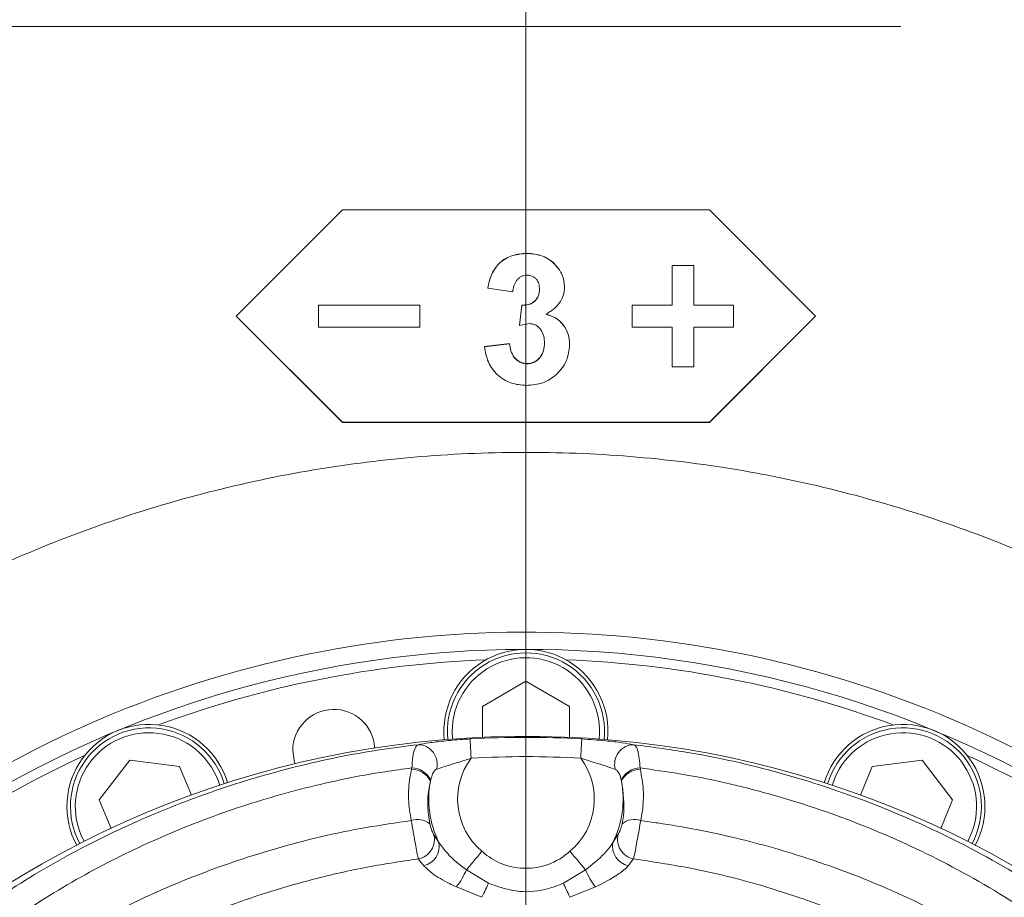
# Model space of a CAD drawing. Header units: millimetres. Extents: x 0 to 8410, y 0 to 5940.
# Tile 188 of 256: x 5242 to 5344, y 3058 to 3149. Entities that reach past the tile are written whole.
import ezdxf

# ---------------------------------------------------------------- set-up
doc = ezdxf.new("R2010")
doc.units = ezdxf.units.MM
doc.header["$LTSCALE"] = 10
doc.linetypes.add('CENTERX2', pattern=[20.32, 12.7, -2.54, 2.54, -2.54])
doc.styles.add('SLDTEXTSTYLE0', font='TXT', dxfattribs={"width": 0.605})
doc.dimstyles.new('SLDDIMSTYLE0', dxfattribs={"dimtxt": 50, "dimasz": 50, "dimexe": 0, "dimexo": 0.0625, "dimgap": 12.5, "dimtad": 1, "dimtoh": 1, "dimdec": 1, "dimrnd": 1e-09, "dimzin": 12, "dimdsep": 46, "dimtxsty": 'SLDTEXTSTYLE0', "dimsah": 1, "dimcen": 0.09, "dimadec": 0, "dimazin": 0, "dimtfac": 1, "dimtofl": 0, "dimtmove": 0, "dimatfit": 3, "dimfxl": 1, "dimfrac": 2, "dimtolj": 1, "dimtzin": 12, "dimarcsym": 0})

# ---------------------------------------------------------------- blocks, each defined once
blk = doc.blocks.new('*D29')
at = {"color": 7, "linetype": 'Continuous', "lineweight": 0}
for p, q in [((5333.45, 3148.04), (4568.99, 3148.04)), ((4583.99, 2973.04), (4583.99, 3148.04)), ((5294.64, 2973.04), (4568.99, 2973.04))]:
    blk.add_line(p, q, dxfattribs=at)
for points in [[(4583.99, 3148.04), (4576.49, 3098.04), (4591.49, 3098.04)], [(4583.99, 2973.04), (4591.49, 3023.04), (4576.49, 3023.04)]]:
    blk.add_solid(points, dxfattribs=at)
at = {"color": 7, "linetype": 'Continuous', "lineweight": 0, "insert": (4519.54, 3003.26), "char_height": 50, "attachment_point": 1, "rotation": 90, "style": 'SLDTEXTSTYLE0'}
blk.add_mtext('175', dxfattribs=at)
blk = doc.blocks.new('*D30')
at = {"color": 7, "linetype": 'Continuous', "lineweight": 0}
for p, q in [((5294.64, 2973.04), (5294.64, 3462.48)), ((6525.14, 3148.04), (6525.14, 3462.48)), ((5294.64, 3447.48), (6525.14, 3447.48))]:
    blk.add_line(p, q, dxfattribs=at)
for points in [[(5294.64, 3447.48), (5344.64, 3439.98), (5344.64, 3454.98)], [(6525.14, 3447.48), (6475.14, 3454.98), (6475.14, 3439.98)]]:
    blk.add_solid(points, dxfattribs=at)
at = {"color": 7, "linetype": 'Continuous', "lineweight": 0, "insert": (5804.86, 3511.93), "char_height": 50, "attachment_point": 1, "style": 'SLDTEXTSTYLE0'}
blk.add_mtext('1230,5', dxfattribs=at)
blk = doc.blocks.new('*D35')
at = {"color": 7, "linetype": 'Continuous', "lineweight": 0}
for p, q in [((5294.64, 3305.04), (4468.99, 3305.04)), ((4483.99, 3305.04), (4483.99, 1383.04)), ((4955.74, 1383.04), (4468.99, 1383.04))]:
    blk.add_line(p, q, dxfattribs=at)
for points in [[(4483.99, 3305.04), (4476.49, 3255.04), (4491.49, 3255.04)], [(4483.99, 1383.04), (4491.49, 1433.04), (4476.49, 1433.04)]]:
    blk.add_solid(points, dxfattribs=at)
at = {"color": 7, "linetype": 'Continuous', "lineweight": 0, "insert": (4419.54, 2267.66), "char_height": 50, "attachment_point": 1, "rotation": 90, "style": 'SLDTEXTSTYLE0'}
blk.add_mtext('1922', dxfattribs=at)

msp = doc.modelspace()

# ---------------------------------------------------------------- linework, layer by layer
at = {"color": 7, "linetype": 'CENTERX2', "lineweight": 0}
msp.add_line((5731.687737, 3148.044765), (5333.445685, 3148.044765), dxfattribs=at)
at = {"color": 7, "linetype": 'Continuous', "lineweight": 0}
for p, q in [((5275.640963, 3129.044816), (5264.640955, 3118.045017)), ((5313.640965, 3129.044816), (5275.640963, 3129.044816)), ((5324.640958, 3118.045017), (5313.640965, 3129.044816)), ((5294.735907, 3124.544904), (5294.735907, 3124.556706)), ((5297.716079, 3123.330638), (5297.716079, 3123.343036)), ((5309.765963, 3123.307273), (5309.765963, 3123.294875)), ((5312.015964, 3123.307273), (5309.765963, 3123.307273)), ((5312.015964, 3123.294875), (5309.765963, 3123.294875)), ((5309.765963, 3119.169995), (5309.765963, 3123.294875)), ((5312.015964, 3123.307273), (5312.015964, 3123.294875)), ((5312.015964, 3119.169995), (5312.015964, 3123.294875)), ((5290.679423, 3120.953605), (5290.679423, 3120.967195)), ((5293.275578, 3120.564267), (5290.679423, 3120.953605)), ((5298.640964, 3121.083424), (5298.640964, 3121.096894)), ((5273.140965, 3119.18442), (5273.140965, 3119.169995)), ((5283.640964, 3119.18442), (5273.140965, 3119.18442)), ((5283.640964, 3119.169995), (5273.140965, 3119.169995)), ((5273.140965, 3116.920039), (5273.140965, 3119.169995)), ((5283.640964, 3119.18442), (5283.640964, 3119.169995)), ((5283.640964, 3116.920039), (5283.640964, 3119.169995)), ((5293.967886, 3117.09933), (5294.211266, 3119.194076)), ((5293.967886, 3117.083833), (5294.211266, 3119.179651)), ((5294.211266, 3119.179651), (5294.211266, 3119.194076)), ((5309.765963, 3119.18442), (5305.640964, 3119.18442)), ((5305.640964, 3119.18442), (5305.640964, 3119.169995)), ((5305.640964, 3116.920039), (5305.640964, 3119.169995)), ((5309.765963, 3119.169995), (5305.640964, 3119.169995)), ((5316.140963, 3119.18442), (5312.015964, 3119.18442)), ((5316.140963, 3119.169995), (5312.015964, 3119.169995)), ((5316.140963, 3119.18442), (5316.140963, 3119.169995)), ((5316.140963, 3116.920039), (5316.140963, 3119.169995)), ((5264.640955, 3118.060038), (5275.640963, 3107.065961)), ((5264.640955, 3118.045017), (5275.640963, 3107.045457)), ((5294.998227, 3117.275879), (5293.967886, 3117.083833)), ((5313.640965, 3107.065961), (5324.640958, 3118.060038)), ((5313.640965, 3107.045457), (5324.640958, 3118.045017)), ((5273.140965, 3116.920039), (5283.640964, 3116.920039)), ((5293.967886, 3117.083833), (5293.967886, 3117.09933)), ((5305.640964, 3116.920039), (5309.765963, 3116.920039)), ((5309.765963, 3112.795279), (5309.765963, 3116.920039)), ((5312.015964, 3116.920039), (5316.140963, 3116.920039)), ((5312.015964, 3112.795279), (5312.015964, 3116.920039)), ((5290.333269, 3114.896462), (5292.929424, 3115.215346)), ((5290.333269, 3114.879891), (5292.929424, 3115.199015)), ((5292.929424, 3115.199015), (5292.929424, 3115.215346)), ((5299.160195, 3115.090773), (5299.160195, 3115.107343)), ((5290.333269, 3114.879891), (5290.333269, 3114.896462)), ((5294.754846, 3113.122151), (5294.754846, 3113.139555)), ((5309.765963, 3112.795279), (5312.015964, 3112.795279)), ((5275.640963, 3107.065961), (5275.640963, 3107.045457)), ((5275.640963, 3107.065961), (5313.640965, 3107.065961)), ((5275.640963, 3107.045457), (5313.640965, 3107.045457)), ((5313.640965, 3107.065961), (5313.640965, 3107.045457)), ((5290.140955, 3077.642843), (5294.640956, 3080.240891)), ((5294.640956, 3080.240891), (5299.140958, 3077.642843)), ((5290.140955, 3074.444935), (5290.140955, 3077.642843)), ((5299.140958, 3077.642843), (5299.140958, 3074.444935)), ((5250.455556, 3067.958758), (5253.618775, 3072.081134)), ((5253.618775, 3072.081134), (5258.770464, 3071.402833)), ((5258.770464, 3071.402833), (5259.994237, 3068.44835)), ((5329.287676, 3068.44835), (5330.511449, 3071.402833)), ((5330.511449, 3071.402833), (5335.663153, 3072.081134)), ((5335.663153, 3072.081134), (5338.826371, 3067.958758)), ((5251.679329, 3065.004274), (5250.455556, 3067.958758)), ((5338.826371, 3067.958758), (5337.602599, 3065.004274))]:
    msp.add_line(p, q, dxfattribs=at)
at = {"color": 8, "linetype": 'Continuous', "lineweight": 0}
for p, q in [((5287.005959, 3075.044796), (5287.046371, 3074.26028)), ((5282.793386, 3071.130321), (5282.826928, 3071.270749)), ((5306.454999, 3071.270749), (5306.488527, 3071.130321)), ((5326.620845, 3070.202276), (5326.357959, 3069.461987)), ((5284.777744, 3070.029423), (5284.751175, 3069.912479)), ((5304.530753, 3069.912479), (5304.504169, 3070.029423)), ((5248.553423, 3064.358637), (5248.890994, 3063.649342)), ((5285.082219, 3064.405009), (5285.629211, 3063.563153)), ((5303.652702, 3063.563153), (5304.199709, 3064.405009)), ((5284.058956, 3061.143562), (5283.487974, 3061.854407)), ((5305.793954, 3061.854407), (5305.222956, 3061.143562)), ((5288.47116, 3060.722992), (5290.766505, 3059.319422)), ((5298.515407, 3059.319422), (5300.810752, 3060.722992)), ((5290.085418, 3057.871625), (5287.447957, 3058.940217)), ((5301.83397, 3058.940217), (5299.196495, 3057.871625))]:
    msp.add_line(p, q, dxfattribs=at)
at = {"color": 8, "linetype": 'Continuous', "lineweight": 0, "flags": 128}
for points in [[(5288.9688, 3072.275207), (5288.947267, 3072.651908), (5288.92651, 3073.015139), (5288.907258, 3073.351786), (5288.890226, 3073.64969), (5288.876025, 3073.898241), (5288.865147, 3074.088499), (5288.857995, 3074.213669), (5288.854821, 3074.26922)], [(5300.313128, 3072.275207), (5300.33466, 3072.651908), (5300.355418, 3073.015139), (5300.374655, 3073.351786), (5300.391687, 3073.64969), (5300.405903, 3073.898241), (5300.416781, 3074.088499), (5300.423933, 3074.213669), (5300.427107, 3074.26922)], [(5288.47116, 3060.722992), (5288.614644, 3060.893223), (5288.780285, 3061.089799), (5288.965611, 3061.30974), (5289.167805, 3061.549708), (5289.383797, 3061.806008), (5289.610339, 3062.074825), (5289.844004, 3062.352225), (5290.081261, 3062.633679)], [(5300.810752, 3060.722992), (5300.667284, 3060.893223), (5300.501628, 3061.089799), (5300.316302, 3061.30974), (5300.114123, 3061.549708), (5299.898116, 3061.806008), (5299.671573, 3062.074825), (5299.437908, 3062.352225), (5299.200652, 3062.633679)], [(5290.085418, 3057.871625), (5290.183885, 3058.080957), (5290.281026, 3058.287427), (5290.375544, 3058.488414), (5290.466158, 3058.680937), (5290.551675, 3058.862731), (5290.630935, 3059.031293), (5290.702863, 3059.184119), (5290.766505, 3059.319422)], [(5299.196495, 3057.871625), (5299.098028, 3058.080957), (5299.000887, 3058.287427), (5298.906384, 3058.488414), (5298.815755, 3058.680937), (5298.730252, 3058.862731), (5298.650993, 3059.031293), (5298.57905, 3059.184119), (5298.515407, 3059.319422)]]:
    msp.add_lwpolyline(points, dxfattribs=at)
at = {"color": 7, "linetype": 'Continuous', "lineweight": 0, "flags": 128}
msp.add_lwpolyline([(5270.491747, 3073.084876), (5270.68056, 3071.832106), (5270.727975, 3071.687624)], dxfattribs=at)
at = {"color": 7, "linetype": 'Continuous', "lineweight": 0}
for centre, radius, start, end in [((5294.640959, 2973.044765), 112.290369, 58.48954042, 155.42868454), ((5294.640959, 2973.044765), 110.5, 6.94553026, 201.26976644), ((5294.640959, 3075.044765), 8.5, 354.24090377, 185.75909623), ((5294.640959, 2973.044765), 109.5, 92.16870961, 110.33129039), ((5294.640959, 3075.044765), 8.135, 354.1923217, 185.8076783), ((5294.640959, 2973.044765), 109.5, 69.66870961, 87.83129039), ((5274.741746, 3073.084863), 4.25, 3.30675904, 180), ((5255.607249, 3067.280477), 8.5, 16.74090377, 208.25909623), ((5255.607249, 3067.280477), 8.135, 16.6923217, 208.3076783), ((5333.674669, 3067.280477), 8.5, 331.74090377, 163.25909623), ((5333.674669, 3067.280477), 8.135, 331.6923217, 163.3076783), ((5294.640959, 2973.044765), 101.5, 3.26848477, 177.98507557), ((5294.640959, 2973.044765), 109.5, 114.66870961, 132.83129039), ((5294.640959, 2973.044765), 109.5, 47.16870961, 65.33129039)]:
    msp.add_arc(centre, radius, start, end, dxfattribs=at)
at = {"color": 8, "linetype": 'Continuous', "lineweight": 0}
for centre, radius, start, end in [((5294.640959, 3075.044765), 7.635, 354.10222863, 180), ((5255.607249, 3067.280477), 7.635, 16.60222863, 202.5), ((5294.640959, 2973.044765), 101.389699, 86.72844739, 93.27155261), ((5333.674669, 3067.280477), 7.635, 331.60222863, 157.5), ((5283.426788, 3071.643525), 2.031544, 345.2389078, 88.4923106), ((5305.855133, 3071.643519), 2.03155, 91.50791541, 194.76086619), ((5294.640959, 3068.044765), 7.076029, 143.28339176, 229.88031535), ((5294.640959, 2973.044765), 99.39244, 86.72844739, 93.27155261), ((5294.640959, 3068.044765), 7.076029, 310.11968465, 36.71660824), ((5282.740294, 3068.981026), 2.291362, 27.22869406, 87.83316923), ((5306.541643, 3068.980987), 2.291401, 92.16701612, 152.77072415), ((5282.75689, 3068.88907), 2.241548, 27.16557488, 89.06709436), ((5306.525009, 3068.889116), 2.241502, 90.93257849, 152.83514345), ((5294.640959, 3068.044765), 10.064613, 169.30525115, 206.44151693), ((5294.640959, 3068.044765), 10.064613, 333.55848307, 10.69474885), ((5283.438338, 3063.964062), 1.967076, 50.57284889, 110.23181847), ((5305.843577, 3063.964048), 1.967088, 69.76838164, 129.42695099), ((5283.129627, 3063.851931), 2.029412, 280.17042666, 15.81495569), ((5306.152273, 3063.851913), 2.02939, 164.1843516, 259.83026606), ((5283.608916, 3063.154951), 2.061121, 282.61198884, 11.42286751), ((5305.672997, 3063.154951), 2.061121, 168.57713249, 257.38801116), ((5280.52125, 3064.100736), 8.637721, 323.31323906, 336.98041563), ((5308.761759, 3064.101423), 8.638999, 203.02093525, 216.68613054)]:
    msp.add_arc(centre, radius, start, end, dxfattribs=at)
at = {"color": 7, "linetype": 'Continuous', "lineweight": 0}
for points, knots in [([(5290.679423, 3120.967195), (5290.794461, 3121.45311), (5290.967177, 3122.182651), (5291.447368, 3123.064229), (5292.116911, 3123.806396), (5293.242226, 3124.43506), (5294.237798, 3124.516139), (5294.735907, 3124.556706)], [0, 0, 0, 0, 0.2501757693, 0.375608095, 0.5008231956, 0.7502500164, 1, 1, 1, 1]), ([(5290.679423, 3120.953605), (5290.794458, 3121.439755), (5290.967167, 3122.169639), (5291.44736, 3123.051688), (5292.116795, 3123.794285), (5293.242145, 3124.423316), (5294.237791, 3124.504359), (5294.735907, 3124.544904)], [0, 0, 0, 0, 0.25023034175, 0.37568481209, 0.50091432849, 0.75031031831, 1, 1, 1, 1]), ([(5294.735907, 3124.556706), (5295.290729, 3124.510017), (5296.12387, 3124.439909), (5297.115629, 3123.915627), (5297.515902, 3123.533925), (5297.716079, 3123.343036)], [0, 0, 0, 0, 0.4991342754, 0.7495167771, 1, 1, 1, 1]), ([(5294.735907, 3124.544904), (5295.290732, 3124.498178), (5296.123891, 3124.428012), (5297.115713, 3123.903584), (5297.515916, 3123.521659), (5297.716079, 3123.330638)], [0, 0, 0, 0, 0.49909350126, 0.74946934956, 1, 1, 1, 1]), ([(5297.716079, 3123.343036), (5297.980969, 3123.01383), (5298.510239, 3122.356053), (5298.597417, 3121.516344), (5298.640964, 3121.096894)], [0, 0, 0, 0, 0.50048147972, 1, 1, 1, 1]), ([(5297.716079, 3123.330638), (5297.980969, 3123.001267), (5298.51028, 3122.343109), (5298.597429, 3121.50307), (5298.640964, 3121.083424)], [0, 0, 0, 0, 0.5004435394, 1, 1, 1, 1]), ([(5294.757543, 3122.294948), (5294.652328, 3122.289051), (5294.442024, 3122.277264), (5294.148221, 3122.161054), (5293.886838, 3121.983112), (5293.601509, 3121.672829), (5293.366259, 3121.187758), (5293.305842, 3120.772354), (5293.275578, 3120.564267)], [0, 0, 0, 0, 0.1251569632, 0.2501646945, 0.3714170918, 0.5002738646, 0.7496749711, 1, 1, 1, 1]), ([(5296.04481, 3120.85633), (5296.034355, 3121.038591), (5296.018612, 3121.313055), (5295.880375, 3121.651688), (5295.727545, 3121.87867), (5295.530011, 3122.066036), (5295.215517, 3122.256409), (5294.940575, 3122.279546), (5294.757543, 3122.294948)], [0, 0, 0, 0, 0.2500637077, 0.3765673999, 0.5004646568, 0.625624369, 0.7507744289, 1, 1, 1, 1]), ([(5294.211266, 3119.194076), (5294.448596, 3119.200793), (5294.804857, 3119.210878), (5295.250679, 3119.378683), (5295.544549, 3119.58245), (5295.773634, 3119.854925), (5296.001086, 3120.27447), (5296.02733, 3120.631876), (5296.04481, 3120.86992)], [0, 0, 0, 0, 0.2499177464, 0.375157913, 0.5002444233, 0.6253428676, 0.7504663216, 1, 1, 1, 1]), ([(5294.211266, 3119.179651), (5294.448595, 3119.186421), (5294.804854, 3119.196584), (5295.250676, 3119.364378), (5295.544586, 3119.568151), (5295.77367, 3119.840771), (5296.001066, 3120.260589), (5296.027322, 3120.618174), (5296.04481, 3120.85633)], [0, 0, 0, 0, 0.249863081, 0.375073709, 0.5001307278, 0.625231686, 0.7504003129, 1, 1, 1, 1]), ([(5298.640964, 3121.083424), (5298.615457, 3120.780994), (5298.564443, 3120.176149), (5298.123684, 3119.359223), (5297.581281, 3118.82789), (5297.092399, 3118.472573), (5296.83031, 3118.322009), (5296.699254, 3118.246719)], [0, 0, 0, 0, 0.2496659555, 0.4993205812, 0.7493562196, 0.8746665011, 1, 1, 1, 1]), ([(5296.699254, 3118.261621), (5297.048114, 3118.153924), (5297.745436, 3117.938652), (5298.556551, 3117.175238), (5299.080853, 3116.197642), (5299.133736, 3115.470934), (5299.160195, 3115.107343)], [0, 0, 0, 0, 0.2501100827, 0.4999354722, 0.7498047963, 1, 1, 1, 1]), ([(5296.699254, 3118.246719), (5297.048123, 3118.138945), (5297.745513, 3117.923504), (5298.55657, 3117.159699), (5299.080915, 3116.181664), (5299.133754, 3115.454605), (5299.160195, 3115.090773)], [0, 0, 0, 0, 0.2500521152, 0.4998548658, 0.7497194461, 1, 1, 1, 1]), ([(5296.564041, 3115.261123), (5296.552188, 3115.499135), (5296.52853, 3115.974178), (5296.283993, 3116.533344), (5295.97231, 3116.892611), (5295.68973, 3117.113016), (5295.354716, 3117.250708), (5295.117151, 3117.267482), (5294.998227, 3117.275879)], [0, 0, 0, 0, 0.25029219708, 0.49955070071, 0.62472466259, 0.74985236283, 0.87477630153, 1, 1, 1, 1]), ([(5292.929424, 3115.215346), (5292.969333, 3114.963843), (5293.049033, 3114.461589), (5293.340459, 3113.878087), (5293.693536, 3113.508746), (5294.013027, 3113.296832), (5294.372323, 3113.1597), (5294.627273, 3113.146273), (5294.754846, 3113.139555)], [0, 0, 0, 0, 0.2501511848, 0.499552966, 0.6268194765, 0.7497729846, 0.8747907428, 1, 1, 1, 1]), ([(5292.929424, 3115.199015), (5292.96933, 3114.947354), (5293.049015, 3114.444836), (5293.340418, 3113.860997), (5293.69353, 3113.491465), (5294.013017, 3113.279449), (5294.372293, 3113.142118), (5294.627269, 3113.128809), (5294.754846, 3113.122151)], [0, 0, 0, 0, 0.25022515, 0.499652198, 0.6269066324, 0.7498428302, 0.8748344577, 1, 1, 1, 1]), ([(5299.160195, 3115.090773), (5299.100198, 3114.517937), (5299.010045, 3113.657187), (5298.412203, 3112.669967), (5297.655756, 3111.823367), (5296.416718, 3111.01758), (5295.272992, 3110.920677), (5294.700755, 3110.872194)], [0, 0, 0, 0, 0.2495235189, 0.3749369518, 0.5004253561, 0.7500489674, 1, 1, 1, 1]), ([(5294.754846, 3113.139555), (5294.885909, 3113.146331), (5295.147951, 3113.15988), (5295.520642, 3113.297746), (5295.850929, 3113.513575), (5296.216333, 3113.889255), (5296.519385, 3114.491714), (5296.549137, 3115.015301), (5296.564041, 3115.277574)], [0, 0, 0, 0, 0.125228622, 0.2503774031, 0.375515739, 0.5007653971, 0.7499252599, 1, 1, 1, 1]), ([(5294.754846, 3113.122151), (5294.885913, 3113.128867), (5295.14798, 3113.142297), (5295.520652, 3113.280364), (5295.850936, 3113.496293), (5296.216375, 3113.872167), (5296.51938, 3114.474927), (5296.549135, 3114.998734), (5296.564041, 3115.261123)], [0, 0, 0, 0, 0.125190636, 0.2503181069, 0.3754431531, 0.5006859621, 0.7498800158, 1, 1, 1, 1]), ([(5294.700755, 3110.872194), (5294.152898, 3110.916481), (5293.330242, 3110.982981), (5292.338433, 3111.464961), (5291.473878, 3112.12878), (5290.632724, 3113.261533), (5290.433132, 3114.340199), (5290.333269, 3114.879891)], [0, 0, 0, 0, 0.24983076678, 0.37514379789, 0.50054766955, 0.75010716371, 1, 1, 1, 1]), ([(5300.427107, 3074.26922), (5301.268621, 3074.21113), (5302.75333, 3074.108638), (5304.665023, 3073.876861), (5305.427147, 3073.741088), (5305.801673, 3073.674366)], [0, 0, 0, 0, 0.39953912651, 0.70491954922, 1, 1, 1, 1]), ([(5563.076181, 3025.905654), (5562.806655, 3026.92909), (5562.292523, 3028.88134), (5561.533573, 3031.659814), (5560.817833, 3034.135278), (5560.123149, 3036.377243), (5559.457925, 3038.364056), (5558.834776, 3040.081122), (5558.300554, 3041.450272), (5557.842771, 3042.554347), (5557.402544, 3043.561967), (5556.934233, 3044.577868), (5556.388457, 3045.691373), (5555.75926, 3046.889485), (5555.043402, 3048.149151), (5554.289084, 3049.366322), (5553.546825, 3050.46528), (5552.87553, 3051.383915), (5552.257294, 3052.173248), (5551.605048, 3052.955788), (5550.806121, 3053.846399), (5549.755815, 3054.910053), (5548.471425, 3056.058604), (5547.049374, 3057.155863), (5545.523643, 3058.163797), (5544.002382, 3059.0135), (5542.415557, 3059.751588), (5540.791439, 3060.374727), (5538.955497, 3060.930748), (5536.366251, 3061.491786), (5533.129045, 3061.82243), (5529.425227, 3061.741375), (5525.892209, 3061.319423), (5522.347947, 3060.618072), (5518.594291, 3059.615285), (5514.541357, 3058.277721), (5510.123748, 3056.560799), (5505.370719, 3054.455875), (5500.38115, 3052.001889), (5495.282913, 3049.274744), (5490.198037, 3046.36361), (5485.285524, 3043.391011), (5480.71153, 3040.496528), (5476.540966, 3037.761755), (5472.468303, 3035.012342), (5468.130757, 3032.003152), (5463.246287, 3028.517502), (5457.784137, 3024.506122), (5451.788966, 3019.972348), (5445.44242, 3015.027022), (5437.353855, 3008.539039), (5427.660036, 3000.463026), (5416.410762, 2990.672712), (5405.311008, 2980.674308), (5396.159929, 2972.207703), (5388.978094, 2965.438242), (5383.701136, 2960.395934), (5378.505694, 2955.360849), (5373.398584, 2950.336463), (5368.385801, 2945.326218), (5363.461984, 2940.3235), (5358.441247, 2935.144625), (5353.081701, 2929.531059), (5347.167201, 2923.236835), (5340.669052, 2916.205974), (5333.629453, 2908.463235), (5326.094009, 2900.048827), (5318.11032, 2891.010709), (5309.743768, 2881.375094), (5301.035558, 2871.168136), (5295.259728, 2864.182147), (5292.288972, 2860.588953)], [0, 0, 0, 0, 0.0188589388, 0.0359742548, 0.051343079, 0.0649656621, 0.0781522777, 0.0891552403, 0.0979790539, 0.1046275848, 0.1103626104, 0.1169479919, 0.1239468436, 0.1317123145, 0.1402447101, 0.1488979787, 0.1563825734, 0.163005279, 0.1682752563, 0.1732172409, 0.1796569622, 0.1876276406, 0.1971245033, 0.2068747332, 0.2155956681, 0.2251034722, 0.2330140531, 0.2410191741, 0.2502201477, 0.2606115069, 0.2784224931, 0.2944247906, 0.3087302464, 0.3231103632, 0.3379553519, 0.3534823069, 0.3698472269, 0.3870520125, 0.4044532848, 0.4214409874, 0.4380319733, 0.4538852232, 0.4680437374, 0.4804561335, 0.4919099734, 0.5046743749, 0.5188847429, 0.5345289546, 0.5515932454, 0.5695953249, 0.5874535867, 0.6182451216, 0.6484084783, 0.6778461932, 0.7065030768, 0.7205596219, 0.7344521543, 0.7481902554, 0.7617802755, 0.7752248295, 0.7885265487, 0.8017671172, 0.8163921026, 0.8329333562, 0.8513719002, 0.8716826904, 0.8938316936, 0.9177830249, 0.9435053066, 0.9709423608, 1, 1, 1, 1])]:
    msp.add_open_spline(points, degree=3, knots=knots, dxfattribs=at)
at = {"color": 8, "linetype": 'Continuous', "lineweight": 0}
for points, knots in [([(5201.832307, 3066.1854), (5204.526942, 3068.684873), (5209.920825, 3073.688099), (5218.757645, 3080.314566), (5228.105076, 3086.271352), (5237.984515, 3091.425745), (5248.312733, 3095.76291), (5258.965447, 3099.228986), (5269.861769, 3101.789907), (5280.942095, 3103.401307), (5292.13448, 3104.078856), (5303.344621, 3103.824571), (5314.288135, 3102.651242), (5324.902748, 3100.604516), (5335.137047, 3097.754882), (5345.144325, 3094.163546), (5351.529551, 3091.112416), (5354.717074, 3089.589283)], [0, 0, 0, 0, 0.0667831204, 0.1336806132, 0.200463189, 0.2681085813, 0.3359944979, 0.4038795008, 0.4715239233, 0.5392308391, 0.6071800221, 0.6751292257, 0.7428361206, 0.8070238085, 0.8714173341, 0.9358111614, 1, 1, 1, 1]), ([(5195.077253, 2976.547525), (5195.223625, 2979.445031), (5195.516903, 2985.250643), (5196.902326, 2993.833251), (5198.947187, 3002.246725), (5202.007911, 3011.318083), (5206.354109, 3020.879225), (5212.222483, 3030.686696), (5218.626132, 3039.079672), (5225.263904, 3046.137042), (5231.867263, 3052.025155), (5238.986784, 3057.333), (5246.48881, 3061.953079), (5254.330318, 3065.849795), (5262.437857, 3069.036387), (5270.827629, 3071.51438), (5277.889005, 3072.968922), (5282.134145, 3073.50453), (5283.48024, 3073.674366)], [0, 0, 0, 0, 0.0604716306, 0.1211644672, 0.1818666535, 0.2423499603, 0.3228447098, 0.4035862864, 0.4840823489, 0.546044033, 0.6082430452, 0.6704257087, 0.7323649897, 0.7922138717, 0.8523188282, 0.912403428, 0.9722239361, 1, 1, 1, 1]), ([(5282.826928, 3071.270749), (5282.845974, 3071.559291), (5282.896651, 3072.327045), (5283.062743, 3073.20587), (5283.293202, 3073.596281), (5283.448075, 3073.660938), (5283.48024, 3073.674366)], [0, 0, 0, 0, 0.2216384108, 0.5897365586, 0.9147937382, 1, 1, 1, 1]), ([(5283.48024, 3073.674366), (5283.833174, 3073.737807), (5284.540233, 3073.864902), (5286.168648, 3074.063937), (5287.653581, 3074.195671), (5288.576495, 3074.252179), (5288.854821, 3074.26922)], [0, 0, 0, 0, 0.280178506, 0.56130287, 0.8677008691, 1, 1, 1, 1]), ([(5305.801673, 3073.674366), (5305.841517, 3073.656729), (5306.003482, 3073.585035), (5306.218818, 3073.183371), (5306.382887, 3072.336597), (5306.432857, 3071.598019), (5306.454999, 3071.270749)], [0, 0, 0, 0, 0.1060713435, 0.4311813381, 0.7479514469, 1, 1, 1, 1]), ([(5305.801673, 3073.674366), (5307.603759, 3073.439494), (5312.724842, 3072.772047), (5321.026717, 3070.87923), (5330.51059, 3067.745916), (5339.71925, 3063.637272), (5348.527209, 3058.556791), (5356.841887, 3052.551967), (5364.70293, 3045.559509), (5371.950436, 3037.550646), (5378.447919, 3028.561718), (5383.54902, 3019.583644), (5387.413021, 3010.832788), (5390.267496, 3002.478426), (5392.379239, 2993.882021), (5393.746683, 2985.446663), (5394.026986, 2979.856111), (5394.158734, 2977.228448)], [0, 0, 0, 0, 0.0373822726, 0.1062312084, 0.1752891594, 0.2441607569, 0.3160755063, 0.3881927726, 0.4601302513, 0.5386372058, 0.6173732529, 0.6958855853, 0.7580290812, 0.8204029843, 0.8827675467, 0.9448985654, 1, 1, 1, 1]), ([(5288.9688, 3072.275207), (5288.768241, 3072.211275), (5288.13519, 3072.00948), (5287.1426, 3071.699134), (5286.075151, 3071.366921), (5285.615521, 3071.204936), (5285.391284, 3071.12591)], [0, 0, 0, 0, 0.148090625, 0.4674379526, 0.7401818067, 1, 1, 1, 1]), ([(5303.890629, 3071.12591), (5303.652456, 3071.209613), (5303.155216, 3071.384363), (5301.879979, 3071.778663), (5300.894417, 3072.090993), (5300.313128, 3072.275207)], [0, 0, 0, 0, 0.273843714, 0.5717093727, 1, 1, 1, 1]), ([(5282.826928, 3071.270749), (5281.899385, 3071.144597), (5278.186512, 3070.639623), (5271.756138, 3069.304307), (5263.694354, 3066.894787), (5255.911394, 3063.802038), (5248.381603, 3060.019675), (5241.177404, 3055.534508), (5234.340267, 3050.380669), (5228.006874, 3044.670108), (5221.639185, 3037.824931), (5215.49606, 3029.685698), (5209.870514, 3020.174985), (5205.320113, 3010.064653), (5201.969886, 2999.44356), (5199.722272, 2988.456753), (5199.286717, 2980.953913), (5199.069297, 2977.208659)], [0, 0, 0, 0, 0.0199767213, 0.0799650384, 0.140225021, 0.200509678, 0.2605314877, 0.3229133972, 0.3855414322, 0.4481897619, 0.5105994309, 0.5919465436, 0.6735391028, 0.7548879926, 0.8365140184, 0.9183913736, 1, 1, 1, 1]), ([(5390.212608, 2977.208659), (5390.076971, 2979.975963), (5389.753543, 2986.574587), (5387.957357, 2996.837804), (5384.791229, 3007.800628), (5380.468404, 3018.097237), (5375.117601, 3027.623803), (5368.885234, 3036.342126), (5361.931846, 3044.110272), (5354.387855, 3050.894656), (5346.406826, 3056.722398), (5337.949391, 3061.65459), (5329.104606, 3065.64343), (5319.99589, 3068.687644), (5312.373348, 3070.44051), (5307.820102, 3071.07925), (5306.454999, 3071.270749)], [0, 0, 0, 0, 0.0602730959, 0.1437209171, 0.2274503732, 0.3109156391, 0.389833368, 0.4689720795, 0.5478816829, 0.619942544, 0.6921824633, 0.7642167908, 0.8329509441, 0.9018735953, 0.9705808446, 1, 1, 1, 1]), ([(5282.758085, 3065.809772), (5282.640616, 3066.544734), (5282.402289, 3068.035859), (5282.525652, 3069.829874), (5282.736281, 3070.852947), (5282.793386, 3071.130321)], [0, 0, 0, 0, 0.4146724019, 0.8413068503, 1, 1, 1, 1]), ([(5285.391284, 3071.12591), (5285.316179, 3071.083144), (5285.207206, 3071.021093), (5285.031318, 3070.781642), (5284.89109, 3070.469224), (5284.809526, 3070.152742), (5284.777744, 3070.029423)], [0, 0, 0, 0, 0.266647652, 0.3868906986, 0.7610990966, 1, 1, 1, 1]), ([(5304.504169, 3070.029423), (5304.467719, 3070.169151), (5304.388007, 3070.474717), (5304.216101, 3070.854379), (5304.035785, 3071.060489), (5303.918738, 3071.113241), (5303.890629, 3071.12591)], [0, 0, 0, 0, 0.2710982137, 0.5928512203, 0.9022206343, 1, 1, 1, 1]), ([(5306.488527, 3071.130321), (5306.612539, 3070.423039), (5306.863867, 3068.989628), (5306.784098, 3067.191302), (5306.585459, 3066.136914), (5306.523828, 3065.809772)], [0, 0, 0, 0, 0.4018530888, 0.8144140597, 1, 1, 1, 1]), ([(5284.751175, 3069.912479), (5284.701653, 3069.682289), (5284.522472, 3068.849406), (5284.403626, 3067.359266), (5284.592121, 3066.114268), (5284.687621, 3065.483496)], [0, 0, 0, 0, 0.1585535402, 0.5736857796, 1, 1, 1, 1]), ([(5304.594291, 3065.483496), (5304.645439, 3065.757049), (5304.920379, 3067.227507), (5304.705587, 3068.707672), (5304.530753, 3069.912479)], [0, 0, 0, 0, 0.1860323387, 1, 1, 1, 1]), ([(5200.905828, 2976.94175), (5201.134199, 2979.99452), (5201.592009, 2986.114314), (5203.403981, 2995.11083), (5205.990736, 3003.873063), (5209.595208, 3012.756641), (5214.341848, 3021.617198), (5220.312222, 3030.293377), (5227.05216, 3038.07513), (5234.441798, 3044.914643), (5242.331965, 3050.826681), (5250.727551, 3055.844918), (5259.538149, 3059.919407), (5268.639433, 3063.045436), (5276.449141, 3064.906728), (5281.200007, 3065.586753), (5282.758085, 3065.809772)], [0, 0, 0, 0, 0.0697168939, 0.1397593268, 0.2098160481, 0.2795526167, 0.3605322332, 0.4417513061, 0.5227291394, 0.5978876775, 0.6732428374, 0.7483795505, 0.8204708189, 0.8927638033, 0.9648311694, 1, 1, 1, 1]), ([(5283.487974, 3061.854407), (5283.458084, 3062.012119), (5283.398394, 3062.327073), (5283.23844, 3063.161037), (5283.05491, 3064.143233), (5282.886627, 3065.074404), (5282.794314, 3065.602512), (5282.758085, 3065.809772)], [0, 0, 0, 0, 0.2150833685, 0.4295284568, 0.6470009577, 0.8614627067, 1, 1, 1, 1]), ([(5284.687621, 3065.483496), (5284.70034, 3065.426189), (5284.729365, 3065.295406), (5284.775283, 3065.135025), (5284.835437, 3064.946723), (5284.908761, 3064.746236), (5285.008186, 3064.525024), (5285.057079, 3064.445763), (5285.082219, 3064.405009)], [0, 0, 0, 0, 0.1314887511, 0.3000757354, 0.3334492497, 0.5446225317, 0.7658537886, 1, 1, 1, 1]), ([(5304.199709, 3064.405009), (5304.219894, 3064.437209), (5304.263267, 3064.506394), (5304.352363, 3064.696665), (5304.447843, 3064.946111), (5304.535554, 3065.225953), (5304.574635, 3065.397309), (5304.594291, 3065.483496)], [0, 0, 0, 0, 0.1924515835, 0.4135176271, 0.6151690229, 0.8064409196, 1, 1, 1, 1]), ([(5306.523828, 3065.809772), (5306.469285, 3065.498492), (5306.360772, 3064.879206), (5306.179136, 3063.88496), (5306.007836, 3062.97371), (5305.869086, 3062.252138), (5305.81741, 3061.97858), (5305.793954, 3061.854407)], [0, 0, 0, 0, 0.2047507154, 0.4073490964, 0.612281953, 0.8240079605, 1, 1, 1, 1]), ([(5306.523828, 3065.809772), (5307.114953, 3065.7307), (5310.411275, 3065.289771), (5316.365146, 3064.126296), (5324.229396, 3061.886375), (5331.840769, 3058.992274), (5340.028912, 3055.044846), (5348.568756, 3049.763167), (5357.167664, 3042.957541), (5364.831009, 3035.304923), (5371.4769, 3026.904921), (5377.091807, 3017.896756), (5381.684536, 3008.295542), (5385.129554, 2998.18338), (5387.518858, 2987.701943), (5388.090667, 2980.524536), (5388.3761, 2976.94175)], [0, 0, 0, 0, 0.0133257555, 0.0743091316, 0.1355558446, 0.1968216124, 0.2578309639, 0.3414649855, 0.4253985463, 0.5090637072, 0.5906825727, 0.6725462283, 0.7541630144, 0.8360309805, 0.9181506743, 1, 1, 1, 1]), ([(5285.629211, 3063.563153), (5285.862416, 3063.231818), (5286.436322, 3062.416419), (5287.501237, 3061.444058), (5288.26362, 3060.877283), (5288.47116, 3060.722992)], [0, 0, 0, 0, 0.3325104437, 0.8182919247, 1, 1, 1, 1]), ([(5300.810752, 3060.722992), (5301.499216, 3061.269736), (5302.553775, 3062.107213), (5303.387851, 3063.130481), (5303.617478, 3063.50561), (5303.652702, 3063.563153)], [0, 0, 0, 0, 0.6142110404, 0.9408215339, 1, 1, 1, 1]), ([(5290.081261, 3062.633679), (5290.107694, 3062.611468), (5290.709916, 3062.105453), (5292.034043, 3061.215768), (5294.331446, 3060.760422), (5296.764557, 3061.028616), (5298.34204, 3061.915177), (5299.102939, 3062.551911), (5299.200652, 3062.633679)], [0, 0, 0, 0, 0.0104051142, 0.2370594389, 0.4708446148, 0.7008691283, 0.9615863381, 1, 1, 1, 1]), ([(5261.606274, 3056.153938), (5263.359051, 3056.808308), (5266.864513, 3058.117012), (5272.291811, 3059.700054), (5277.829663, 3061.004002), (5281.601904, 3061.570944), (5283.487974, 3061.854407)], [0, 0, 0, 0, 0.2480806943, 0.4961483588, 0.7480809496, 1, 1, 1, 1]), ([(5287.447957, 3058.940217), (5287.204831, 3059.057037), (5286.320883, 3059.481768), (5285.025674, 3060.217068), (5284.337378, 3060.876725), (5284.058956, 3061.143562)], [0, 0, 0, 0, 0.1842914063, 0.6700388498, 1, 1, 1, 1]), ([(5305.222956, 3061.143562), (5305.18206, 3061.096492), (5304.916915, 3060.791313), (5303.88374, 3059.975985), (5302.645708, 3059.350396), (5301.83397, 3058.940217)], [0, 0, 0, 0, 0.0590850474, 0.3830728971, 1, 1, 1, 1]), ([(5305.793954, 3061.854407), (5307.704363, 3061.56426), (5312.214619, 3060.879255), (5319.574668, 3059.083514), (5324.857728, 3057.172987), (5327.675639, 3056.153938)], [0, 0, 0, 0, 0.2553291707, 0.60280289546, 1, 1, 1, 1]), ([(5290.766505, 3059.319422), (5291.701681, 3058.993157), (5293.586766, 3058.335486), (5296.326018, 3058.479344), (5297.888244, 3059.078777), (5298.515407, 3059.319422)], [0, 0, 0, 0, 0.3707771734, 0.747395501, 1, 1, 1, 1])]:
    msp.add_open_spline(points, degree=3, knots=knots, dxfattribs=at)

# ---------------------------------------------------------------- dimensions: what is measured, and where the dimension line sits
at = {"color": 7, "linetype": 'Continuous', "lineweight": 0}
dim = msp.add_linear_dim(base=(6525.140959, 3447.476603), p1=(5294.640959, 2973.044765), p2=(6525.140959, 3148.044765), dimstyle='SLDDIMSTYLE0', dxfattribs=at)
dim.commit()
dim.dimension.update_dxf_attribs({"geometry": '*D30', "text_midpoint": (5909.890959, 3447.476603), "dimtype": 160})
for base, p1, p2, picture, middle in [((4483.989117, 1383.044765), (5294.640959, 3305.044765), (4955.741815, 1383.044765), '*D35', (4483.989117, 2344.044765)), ((4583.989117, 3148.044765), (5294.640959, 2973.044765), (5333.445685, 3148.044765), '*D29', (4583.989117, 3060.544765))]:
    dim = msp.add_linear_dim(base=base, p1=p1, p2=p2, angle=90, dimstyle='SLDDIMSTYLE0', dxfattribs=at)
    dim.commit()
    dim.dimension.update_dxf_attribs({"geometry": picture, "text_midpoint": middle, "dimtype": 160})

doc.saveas('drawing.dxf')
